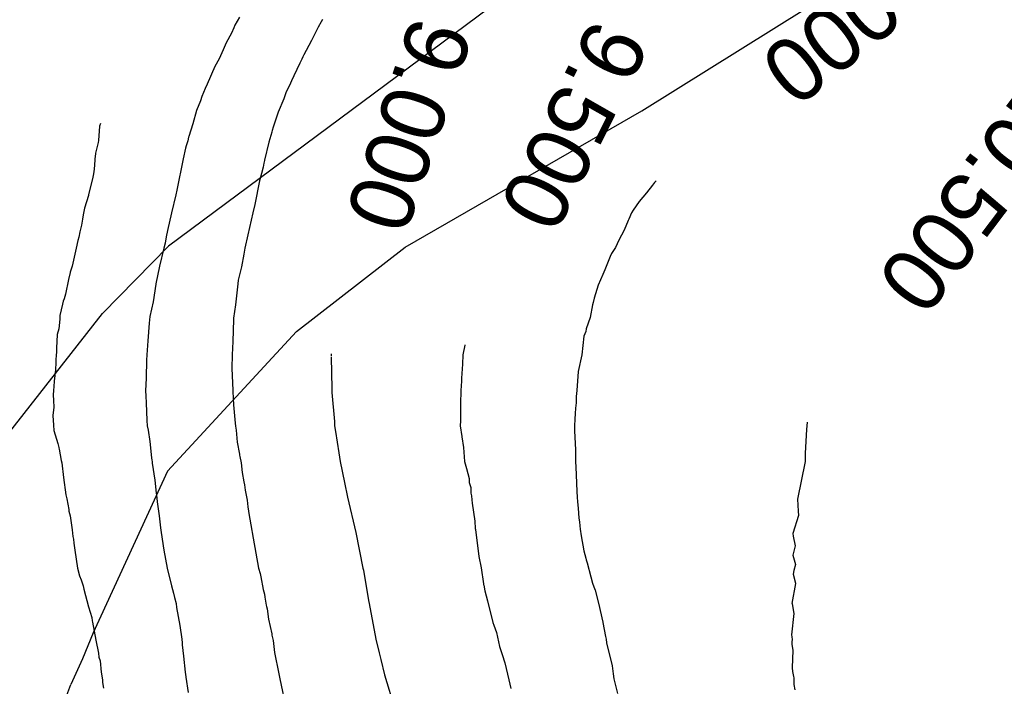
# Model space of a CAD drawing. Extents: x 158343 to 162498, y 431347 to 434500.
# Tile 157 of 248: x 159515 to 159543, y 434123 to 434142. Entities that reach past the tile are written whole.
import ezdxf

# ---------------------------------------------------------------- set-up
doc = ezdxf.new("R2010")
doc.units = 0
doc.header["$LTSCALE"] = 10
doc.header["$MEASUREMENT"] = 0
for name, color, linetype in [('000_arcering', 8, 'CONTINUOUS'), ('33_trappen en balustraden', 252, 'CONTINUOUS'), ('def. con-hoogtelijn (index)', 8, 'CONTINUOUS')]:
    doc.layers.add(name, color=color, linetype=linetype)
doc.styles.add('Style-WORKING', font='WORKING.shx')

# ---------------------------------------------------------------- blocks, each defined once
blk = doc.blocks.new('bestaande hoogtelijnen')
at = {"layer": 'def. con-hoogtelijn (index)'}
for p, q in [((-146.543, 75.519), (-146.667, 75.293)), ((-146.543, 75.519), (-146.667, 75.293)), ((-146.543, 75.519), (-146.667, 75.293)), ((-144.239, 75.394), (-144.322, 75.242)), ((-144.239, 75.394), (-144.322, 75.242)), ((-144.199, 75.46), (-144.239, 75.394)), ((-144.199, 75.46), (-144.239, 75.394)), ((-146.698, 75.225), (-146.766, 75.072)), ((-146.698, 75.225), (-146.766, 75.072)), ((-146.698, 75.225), (-146.766, 75.072)), ((-146.667, 75.293), (-146.698, 75.225)), ((-146.667, 75.293), (-146.698, 75.225)), ((-146.667, 75.293), (-146.698, 75.225)), ((-144.322, 75.242), (-144.516, 74.867)), ((-144.322, 75.242), (-144.516, 74.867)), ((-146.766, 75.072), (-146.911, 74.797)), ((-146.766, 75.072), (-146.911, 74.797)), ((-146.766, 75.072), (-146.911, 74.797)), ((-144.516, 74.867), (-144.667, 74.583)), ((-144.516, 74.867), (-144.667, 74.583)), ((-146.995, 74.603), (-147.033, 74.519)), ((-146.995, 74.603), (-147.033, 74.519)), ((-146.995, 74.603), (-147.033, 74.519)), ((-146.911, 74.797), (-146.995, 74.603)), ((-146.911, 74.797), (-146.995, 74.603)), ((-146.911, 74.797), (-146.995, 74.603)), ((-144.667, 74.583), (-144.732, 74.458)), ((-144.667, 74.583), (-144.732, 74.458)), ((-147.114, 74.353), (-147.231, 74.135)), ((-147.114, 74.353), (-147.231, 74.135)), ((-147.114, 74.353), (-147.231, 74.135)), ((-147.033, 74.519), (-147.114, 74.353)), ((-147.033, 74.519), (-147.114, 74.353)), ((-147.033, 74.519), (-147.114, 74.353)), ((-144.788, 74.343), (-144.839, 74.228)), ((-144.788, 74.343), (-144.839, 74.228)), ((-144.756, 74.408), (-144.788, 74.343)), ((-144.756, 74.408), (-144.788, 74.343)), ((-144.732, 74.458), (-144.756, 74.408)), ((-144.732, 74.458), (-144.756, 74.408)), ((-147.231, 74.135), (-147.446, 73.635)), ((-147.231, 74.135), (-147.446, 73.635)), ((-147.231, 74.135), (-147.446, 73.635)), ((-144.839, 74.228), (-145.013, 73.873)), ((-144.839, 74.228), (-145.013, 73.873)), ((-145.075, 73.727), (-145.104, 73.664)), ((-145.075, 73.727), (-145.104, 73.664)), ((-145.013, 73.873), (-145.075, 73.727)), ((-145.013, 73.873), (-145.075, 73.727)), ((-147.505, 73.519), (-147.602, 73.291)), ((-147.505, 73.519), (-147.602, 73.291)), ((-147.505, 73.519), (-147.602, 73.291)), ((-147.446, 73.635), (-147.505, 73.519)), ((-147.446, 73.635), (-147.505, 73.519)), ((-147.446, 73.635), (-147.505, 73.519)), ((-145.104, 73.664), (-145.234, 73.394)), ((-145.104, 73.664), (-145.234, 73.394)), ((-147.638, 73.165), (-147.75, 72.893)), ((-147.638, 73.165), (-147.75, 72.893)), ((-147.638, 73.165), (-147.75, 72.893)), ((-147.602, 73.291), (-147.638, 73.165)), ((-147.602, 73.291), (-147.638, 73.165)), ((-147.602, 73.291), (-147.638, 73.165)), ((-145.291, 73.226), (-145.452, 72.851)), ((-145.291, 73.226), (-145.452, 72.851)), ((-145.234, 73.394), (-145.291, 73.226)), ((-145.234, 73.394), (-145.291, 73.226)), ((-147.75, 72.893), (-147.854, 72.519)), ((-147.75, 72.893), (-147.854, 72.519)), ((-147.75, 72.893), (-147.854, 72.519)), ((-145.452, 72.851), (-145.589, 72.425)), ((-145.452, 72.851), (-145.589, 72.425)), ((-150.482, 72.456), (-150.507, 72.056)), ((-150.482, 72.456), (-150.507, 72.056)), ((-150.455, 72.532), (-150.482, 72.456)), ((-150.455, 72.532), (-150.482, 72.456)), ((-147.854, 72.519), (-147.969, 72.166)), ((-147.854, 72.519), (-147.969, 72.166)), ((-147.854, 72.519), (-147.969, 72.166)), ((-145.617, 72.33), (-145.627, 72.299)), ((-145.617, 72.33), (-145.627, 72.299)), ((-145.589, 72.425), (-145.617, 72.33)), ((-145.589, 72.425), (-145.617, 72.33)), ((-150.507, 72.056), (-150.52, 71.991)), ((-150.507, 72.056), (-150.52, 71.991)), ((-147.973, 72.147), (-147.992, 72.047)), ((-147.973, 72.147), (-147.992, 72.047)), ((-147.973, 72.147), (-147.992, 72.047)), ((-147.969, 72.166), (-147.973, 72.147)), ((-147.969, 72.166), (-147.973, 72.147)), ((-147.969, 72.166), (-147.973, 72.147)), ((-145.631, 72.283), (-145.709, 72.003)), ((-145.631, 72.283), (-145.709, 72.003)), ((-145.627, 72.299), (-145.631, 72.283)), ((-145.627, 72.299), (-145.631, 72.283)), ((-150.52, 71.991), (-150.589, 71.691)), ((-150.52, 71.991), (-150.589, 71.691)), ((-148.058, 71.834), (-148.126, 71.534)), ((-148.058, 71.834), (-148.126, 71.534)), ((-148.058, 71.834), (-148.126, 71.534)), ((-148.044, 71.9), (-148.058, 71.834)), ((-148.044, 71.9), (-148.058, 71.834)), ((-148.044, 71.9), (-148.058, 71.834)), ((-147.992, 72.047), (-148.044, 71.9)), ((-147.992, 72.047), (-148.044, 71.9)), ((-147.992, 72.047), (-148.044, 71.9)), ((-145.709, 72.003), (-145.833, 71.502)), ((-145.709, 72.003), (-145.833, 71.502)), ((-150.598, 71.625), (-150.626, 71.246)), ((-150.598, 71.625), (-150.626, 71.246)), ((-150.594, 71.653), (-150.598, 71.625)), ((-150.594, 71.653), (-150.598, 71.625)), ((-150.589, 71.691), (-150.594, 71.653)), ((-150.589, 71.691), (-150.594, 71.653)), ((-148.126, 71.534), (-148.303, 70.653)), ((-148.126, 71.534), (-148.303, 70.653)), ((-148.126, 71.534), (-148.303, 70.653)), ((-145.833, 71.502), (-145.836, 71.488)), ((-145.833, 71.502), (-145.836, 71.488)), ((-150.626, 71.246), (-150.652, 71.111)), ((-150.626, 71.246), (-150.652, 71.111)), ((-145.875, 71.305), (-145.92, 71.126)), ((-145.875, 71.305), (-145.92, 71.126)), ((-145.85, 71.413), (-145.875, 71.305)), ((-145.85, 71.413), (-145.875, 71.305)), ((-145.836, 71.488), (-145.85, 71.413)), ((-145.836, 71.488), (-145.85, 71.413)), ((-150.667, 71.019), (-150.788, 70.519)), ((-150.667, 71.019), (-150.788, 70.519)), ((-150.652, 71.111), (-150.667, 71.019)), ((-150.652, 71.111), (-150.667, 71.019)), ((-145.92, 71.126), (-145.977, 70.915)), ((-145.92, 71.126), (-145.977, 70.915)), ((-145.977, 70.915), (-146.11, 70.254)), ((-145.977, 70.915), (-146.11, 70.254)), ((-134.92, 70.791), (-135.083, 70.579)), ((-134.92, 70.791), (-135.083, 70.579)), ((-134.92, 70.791), (-135.083, 70.579)), ((-134.861, 70.869), (-134.92, 70.791)), ((-134.861, 70.869), (-134.92, 70.791)), ((-134.861, 70.869), (-134.92, 70.791)), ((-134.842, 70.891), (-134.861, 70.869)), ((-134.842, 70.891), (-134.861, 70.869)), ((-134.842, 70.891), (-134.861, 70.869)), ((-134.817, 70.918), (-134.842, 70.891)), ((-134.817, 70.918), (-134.842, 70.891)), ((-134.817, 70.918), (-134.842, 70.891)), ((-150.792, 70.5), (-150.897, 70.143)), ((-150.792, 70.5), (-150.897, 70.143)), ((-150.788, 70.519), (-150.792, 70.5)), ((-150.788, 70.519), (-150.792, 70.5)), ((-148.329, 70.519), (-148.45, 70.019)), ((-148.329, 70.519), (-148.45, 70.019)), ((-148.329, 70.519), (-148.45, 70.019)), ((-148.303, 70.653), (-148.329, 70.519)), ((-148.303, 70.653), (-148.329, 70.519)), ((-148.303, 70.653), (-148.329, 70.519)), ((-135.083, 70.579), (-135.293, 70.335)), ((-135.083, 70.579), (-135.293, 70.335)), ((-135.083, 70.579), (-135.293, 70.335)), ((-150.897, 70.143), (-150.935, 69.962)), ((-150.897, 70.143), (-150.935, 69.962)), ((-146.11, 70.254), (-146.167, 70.019)), ((-146.11, 70.254), (-146.167, 70.019)), ((-135.293, 70.335), (-135.459, 70.094)), ((-135.293, 70.335), (-135.459, 70.094)), ((-135.293, 70.335), (-135.459, 70.094)), ((-150.955, 69.837), (-150.988, 69.667)), ((-150.955, 69.837), (-150.988, 69.667)), ((-150.935, 69.962), (-150.955, 69.837)), ((-150.935, 69.962), (-150.955, 69.837)), ((-148.45, 70.019), (-148.565, 69.519)), ((-148.45, 70.019), (-148.565, 69.519)), ((-148.45, 70.019), (-148.565, 69.519)), ((-146.167, 70.019), (-146.305, 69.394)), ((-146.167, 70.019), (-146.305, 69.394)), ((-135.582, 69.834), (-135.601, 69.8)), ((-135.582, 69.834), (-135.601, 69.8)), ((-135.582, 69.834), (-135.601, 69.8)), ((-135.503, 70.015), (-135.582, 69.834)), ((-135.503, 70.015), (-135.582, 69.834)), ((-135.503, 70.015), (-135.582, 69.834)), ((-135.459, 70.094), (-135.503, 70.015)), ((-135.459, 70.094), (-135.503, 70.015)), ((-135.459, 70.094), (-135.503, 70.015)), ((-150.988, 69.667), (-151.034, 69.477)), ((-150.988, 69.667), (-151.034, 69.477)), ((-135.601, 69.8), (-135.715, 69.53)), ((-135.601, 69.8), (-135.715, 69.53)), ((-135.601, 69.8), (-135.715, 69.53)), ((-151.064, 69.329), (-151.092, 69.237)), ((-151.064, 69.329), (-151.092, 69.237)), ((-151.034, 69.477), (-151.064, 69.329)), ((-151.034, 69.477), (-151.064, 69.329)), ((-148.602, 69.337), (-148.635, 69.167)), ((-148.602, 69.337), (-148.635, 69.167)), ((-148.602, 69.337), (-148.635, 69.167)), ((-148.565, 69.519), (-148.602, 69.337)), ((-148.565, 69.519), (-148.602, 69.337)), ((-148.565, 69.519), (-148.602, 69.337)), ((-146.305, 69.394), (-146.391, 69.019)), ((-146.305, 69.394), (-146.391, 69.019)), ((-135.715, 69.53), (-135.865, 69.246)), ((-135.715, 69.53), (-135.865, 69.246)), ((-135.715, 69.53), (-135.865, 69.246)), ((-151.136, 69.019), (-151.245, 68.519)), ((-151.136, 69.019), (-151.245, 68.519)), ((-151.092, 69.237), (-151.136, 69.019)), ((-151.092, 69.237), (-151.136, 69.019)), ((-148.665, 69.019), (-148.787, 68.519)), ((-148.665, 69.019), (-148.787, 68.519)), ((-148.665, 69.019), (-148.787, 68.519)), ((-148.635, 69.167), (-148.665, 69.019)), ((-148.635, 69.167), (-148.665, 69.019)), ((-148.635, 69.167), (-148.665, 69.019)), ((-146.391, 69.019), (-146.418, 68.851)), ((-146.391, 69.019), (-146.418, 68.851)), ((-135.954, 69.042), (-136.068, 68.874)), ((-135.954, 69.042), (-136.068, 68.874)), ((-135.954, 69.042), (-136.068, 68.874)), ((-135.865, 69.246), (-135.954, 69.042)), ((-135.865, 69.246), (-135.954, 69.042)), ((-135.865, 69.246), (-135.954, 69.042)), ((-146.418, 68.851), (-146.481, 68.498)), ((-146.418, 68.851), (-146.481, 68.498)), ((-136.106, 68.791), (-136.205, 68.549)), ((-136.106, 68.791), (-136.205, 68.549)), ((-136.106, 68.791), (-136.205, 68.549)), ((-136.068, 68.874), (-136.106, 68.791)), ((-136.068, 68.874), (-136.106, 68.791)), ((-136.068, 68.874), (-136.106, 68.791)), ((-151.245, 68.519), (-151.306, 68.342)), ((-151.245, 68.519), (-151.306, 68.342)), ((-148.787, 68.519), (-148.896, 68.019)), ((-148.787, 68.519), (-148.896, 68.019)), ((-148.787, 68.519), (-148.896, 68.019)), ((-146.481, 68.498), (-146.573, 68.123)), ((-146.481, 68.498), (-146.573, 68.123)), ((-136.205, 68.549), (-136.261, 68.416)), ((-136.205, 68.549), (-136.261, 68.416)), ((-136.205, 68.549), (-136.261, 68.416)), ((-151.307, 68.334), (-151.35, 68.144)), ((-151.307, 68.334), (-151.35, 68.144)), ((-151.306, 68.342), (-151.307, 68.334)), ((-151.306, 68.342), (-151.307, 68.334)), ((-136.31, 68.277), (-136.442, 67.98)), ((-136.31, 68.277), (-136.442, 67.98)), ((-136.31, 68.277), (-136.442, 67.98)), ((-136.261, 68.416), (-136.31, 68.277)), ((-136.261, 68.416), (-136.31, 68.277)), ((-136.261, 68.416), (-136.31, 68.277)), ((-151.35, 68.144), (-151.437, 67.732)), ((-151.35, 68.144), (-151.437, 67.732)), ((-148.897, 68.01), (-148.971, 67.51)), ((-148.897, 68.01), (-148.971, 67.51)), ((-148.897, 68.01), (-148.971, 67.51)), ((-148.896, 68.019), (-148.897, 68.01)), ((-148.896, 68.019), (-148.897, 68.01)), ((-148.896, 68.019), (-148.897, 68.01)), ((-146.597, 67.938), (-146.648, 67.423)), ((-146.597, 67.938), (-146.648, 67.423)), ((-146.59, 68.019), (-146.597, 67.938)), ((-146.59, 68.019), (-146.597, 67.938)), ((-146.573, 68.123), (-146.59, 68.019)), ((-146.573, 68.123), (-146.59, 68.019)), ((-136.442, 67.98), (-136.553, 67.618)), ((-136.442, 67.98), (-136.553, 67.618)), ((-136.442, 67.98), (-136.553, 67.618)), ((-151.437, 67.732), (-151.476, 67.598)), ((-151.437, 67.732), (-151.476, 67.598)), ((-136.553, 67.618), (-136.581, 67.49)), ((-136.553, 67.618), (-136.581, 67.49)), ((-136.553, 67.618), (-136.581, 67.49)), ((-151.522, 67.449), (-151.592, 67.127)), ((-151.522, 67.449), (-151.592, 67.127)), ((-151.502, 67.529), (-151.522, 67.449)), ((-151.502, 67.529), (-151.522, 67.449)), ((-151.476, 67.598), (-151.502, 67.529)), ((-151.476, 67.598), (-151.502, 67.529)), ((-148.971, 67.51), (-149.059, 67.098)), ((-148.971, 67.51), (-149.059, 67.098)), ((-148.971, 67.51), (-149.059, 67.098)), ((-146.648, 67.423), (-146.704, 67.048)), ((-146.648, 67.423), (-146.704, 67.048)), ((-136.601, 67.43), (-136.673, 67.07)), ((-136.601, 67.43), (-136.673, 67.07)), ((-136.601, 67.43), (-136.673, 67.07)), ((-136.581, 67.49), (-136.601, 67.43)), ((-136.581, 67.49), (-136.601, 67.43)), ((-136.581, 67.49), (-136.601, 67.43)), ((-151.592, 67.127), (-151.598, 67.021)), ((-151.592, 67.127), (-151.598, 67.021)), ((-149.059, 67.098), (-149.085, 66.913)), ((-149.059, 67.098), (-149.085, 66.913)), ((-149.059, 67.098), (-149.085, 66.913)), ((-136.673, 67.07), (-136.781, 66.748)), ((-136.673, 67.07), (-136.781, 66.748)), ((-136.673, 67.07), (-136.781, 66.748)), ((-151.598, 67.021), (-151.62, 66.755)), ((-151.598, 67.021), (-151.62, 66.755)), ((-149.085, 66.913), (-149.12, 66.413)), ((-149.085, 66.913), (-149.12, 66.413)), ((-149.085, 66.913), (-149.12, 66.413)), ((-146.706, 67.019), (-146.724, 66.394)), ((-146.706, 67.019), (-146.724, 66.394)), ((-146.704, 67.048), (-146.706, 67.019)), ((-146.704, 67.048), (-146.706, 67.019)), ((-151.672, 66.595), (-151.685, 66.211)), ((-151.672, 66.595), (-151.685, 66.211)), ((-151.62, 66.755), (-151.672, 66.595)), ((-151.62, 66.755), (-151.672, 66.595)), ((-136.849, 66.548), (-136.903, 66.019)), ((-136.849, 66.548), (-136.903, 66.019)), ((-136.849, 66.548), (-136.903, 66.019)), ((-136.794, 66.677), (-136.849, 66.548)), ((-136.794, 66.677), (-136.849, 66.548)), ((-136.794, 66.677), (-136.849, 66.548)), ((-136.781, 66.748), (-136.794, 66.677)), ((-136.781, 66.748), (-136.794, 66.677)), ((-136.781, 66.748), (-136.794, 66.677)), ((-149.12, 66.413), (-149.142, 66.147)), ((-149.12, 66.413), (-149.142, 66.147)), ((-149.12, 66.413), (-149.142, 66.147)), ((-146.724, 66.394), (-146.75, 66.019)), ((-146.724, 66.394), (-146.75, 66.019)), ((-140.195, 66.293), (-140.252, 66.019)), ((-140.195, 66.293), (-140.252, 66.019)), ((-140.194, 66.299), (-140.195, 66.293)), ((-140.194, 66.299), (-140.195, 66.293)), ((-151.695, 66.019), (-151.704, 65.874)), ((-151.695, 66.019), (-151.704, 65.874)), ((-151.691, 66.084), (-151.695, 66.019)), ((-151.691, 66.084), (-151.695, 66.019)), ((-151.685, 66.211), (-151.691, 66.084)), ((-151.685, 66.211), (-151.691, 66.084)), ((-149.149, 66.019), (-149.158, 65.874)), ((-149.149, 66.019), (-149.158, 65.874)), ((-149.149, 66.019), (-149.158, 65.874)), ((-149.142, 66.147), (-149.149, 66.019)), ((-149.142, 66.147), (-149.149, 66.019)), ((-149.142, 66.147), (-149.149, 66.019)), ((-146.75, 66.019), (-146.752, 65.644)), ((-146.75, 66.019), (-146.752, 65.644)), ((-143.959, 66.052), (-143.96, 65.987)), ((-143.959, 66.052), (-143.96, 65.987)), ((-143.959, 66.052), (-143.96, 65.987)), ((-143.96, 65.955), (-143.94, 65.071)), ((-143.96, 65.955), (-143.94, 65.071)), ((-143.96, 65.955), (-143.94, 65.071)), ((-140.252, 66.019), (-140.265, 65.754)), ((-140.252, 66.019), (-140.265, 65.754)), ((-136.903, 66.019), (-137.007, 65.548)), ((-136.903, 66.019), (-137.007, 65.548)), ((-136.903, 66.019), (-137.007, 65.548)), ((-151.71, 65.8), (-151.72, 65.599)), ((-151.71, 65.8), (-151.72, 65.599)), ((-151.704, 65.874), (-151.71, 65.8)), ((-151.704, 65.874), (-151.71, 65.8)), ((-149.158, 65.874), (-149.161, 65.374)), ((-149.158, 65.874), (-149.161, 65.374)), ((-149.158, 65.874), (-149.161, 65.374)), ((-140.265, 65.754), (-140.293, 65.362)), ((-140.265, 65.754), (-140.293, 65.362)), ((-151.72, 65.599), (-151.756, 65.283)), ((-151.72, 65.599), (-151.756, 65.283)), ((-146.752, 65.644), (-146.731, 65.019)), ((-146.752, 65.644), (-146.731, 65.019)), ((-137.007, 65.548), (-137.045, 65.019)), ((-137.007, 65.548), (-137.045, 65.019)), ((-137.007, 65.548), (-137.045, 65.019)), ((-151.767, 65.128), (-151.775, 65.019)), ((-151.767, 65.128), (-151.775, 65.019)), ((-151.756, 65.283), (-151.767, 65.128)), ((-151.756, 65.283), (-151.767, 65.128)), ((-149.171, 65.173), (-149.181, 65.019)), ((-149.171, 65.173), (-149.181, 65.019)), ((-149.171, 65.173), (-149.181, 65.019)), ((-149.161, 65.374), (-149.171, 65.173)), ((-149.161, 65.374), (-149.171, 65.173)), ((-149.161, 65.374), (-149.171, 65.173)), ((-140.295, 65.281), (-140.308, 65.019)), ((-140.295, 65.281), (-140.308, 65.019)), ((-140.293, 65.362), (-140.295, 65.281)), ((-140.293, 65.362), (-140.295, 65.281)), ((-151.775, 65.019), (-151.782, 64.894)), ((-151.775, 65.019), (-151.782, 64.894)), ((-151.782, 64.894), (-151.777, 64.734)), ((-151.782, 64.894), (-151.777, 64.734)), ((-149.181, 65.019), (-149.176, 64.859)), ((-149.181, 65.019), (-149.176, 64.859)), ((-149.181, 65.019), (-149.176, 64.859)), ((-149.176, 64.859), (-149.167, 64.669)), ((-149.176, 64.859), (-149.167, 64.669)), ((-149.176, 64.859), (-149.167, 64.669)), ((-146.731, 65.019), (-146.727, 64.986)), ((-146.731, 65.019), (-146.727, 64.986)), ((-146.727, 64.986), (-146.711, 64.611)), ((-146.727, 64.986), (-146.711, 64.611)), ((-143.94, 65.071), (-143.936, 64.963)), ((-143.94, 65.071), (-143.936, 64.963)), ((-143.94, 65.071), (-143.936, 64.963)), ((-143.94, 65.071), (-143.94, 65.019)), ((-143.94, 65.071), (-143.94, 65.019)), ((-143.94, 65.071), (-143.94, 65.019)), ((-143.94, 65.019), (-143.936, 64.963)), ((-143.94, 65.019), (-143.936, 64.963)), ((-143.94, 65.019), (-143.936, 64.963)), ((-143.936, 64.963), (-143.869, 64.142)), ((-143.936, 64.963), (-143.869, 64.142)), ((-143.936, 64.963), (-143.869, 64.142)), ((-140.314, 64.882), (-140.321, 64.772)), ((-140.314, 64.882), (-140.321, 64.772)), ((-140.308, 65.019), (-140.314, 64.882)), ((-140.308, 65.019), (-140.314, 64.882)), ((-137.06, 64.85), (-137.068, 64.665)), ((-137.06, 64.85), (-137.068, 64.665)), ((-137.06, 64.85), (-137.068, 64.665)), ((-137.045, 65.019), (-137.06, 64.85)), ((-137.045, 65.019), (-137.06, 64.85)), ((-137.045, 65.019), (-137.06, 64.85)), ((-151.777, 64.734), (-151.767, 64.544)), ((-151.777, 64.734), (-151.767, 64.544)), ((-149.167, 64.669), (-149.145, 64.169)), ((-149.167, 64.669), (-149.145, 64.169)), ((-149.167, 64.669), (-149.145, 64.169)), ((-146.711, 64.611), (-146.662, 64.1)), ((-146.711, 64.611), (-146.662, 64.1)), ((-140.321, 64.772), (-140.321, 64.163)), ((-140.321, 64.772), (-140.321, 64.163)), ((-137.068, 64.665), (-137.079, 64.52)), ((-137.068, 64.665), (-137.079, 64.52)), ((-137.068, 64.665), (-137.079, 64.52)), ((-151.767, 64.544), (-151.789, 64.316)), ((-151.767, 64.544), (-151.789, 64.316)), ((-151.789, 64.316), (-151.769, 64.042)), ((-151.789, 64.316), (-151.769, 64.042)), ((-137.089, 64.371), (-137.103, 64.214)), ((-137.089, 64.371), (-137.103, 64.214)), ((-137.089, 64.371), (-137.103, 64.214)), ((-137.079, 64.52), (-137.089, 64.371)), ((-137.079, 64.52), (-137.089, 64.371)), ((-137.079, 64.52), (-137.089, 64.371)), ((-151.769, 64.042), (-151.764, 63.892)), ((-151.769, 64.042), (-151.764, 63.892)), ((-149.145, 64.169), (-149.14, 64.019)), ((-149.145, 64.169), (-149.14, 64.019)), ((-149.145, 64.169), (-149.14, 64.019)), ((-149.14, 64.019), (-149.114, 63.899)), ((-149.14, 64.019), (-149.114, 63.899)), ((-149.14, 64.019), (-149.114, 63.899)), ((-146.662, 64.1), (-146.662, 64.099)), ((-146.662, 64.1), (-146.662, 64.099)), ((-146.662, 64.099), (-146.653, 64.017)), ((-146.662, 64.099), (-146.653, 64.017)), ((-146.653, 64.017), (-146.63, 63.903)), ((-146.653, 64.017), (-146.63, 63.903)), ((-143.869, 64.142), (-143.861, 64.019)), ((-143.869, 64.142), (-143.861, 64.019)), ((-143.869, 64.142), (-143.861, 64.019)), ((-143.861, 64.019), (-143.839, 63.865)), ((-143.861, 64.019), (-143.839, 63.865)), ((-143.861, 64.019), (-143.839, 63.865)), ((-140.321, 64.163), (-140.327, 64.019)), ((-140.321, 64.163), (-140.327, 64.019)), ((-140.327, 64.019), (-140.28, 63.722)), ((-140.327, 64.019), (-140.28, 63.722)), ((-137.111, 64.019), (-137.113, 63.877)), ((-137.111, 64.019), (-137.113, 63.877)), ((-137.111, 64.019), (-137.113, 63.877)), ((-137.103, 64.214), (-137.111, 64.019)), ((-137.103, 64.214), (-137.111, 64.019)), ((-137.103, 64.214), (-137.111, 64.019)), ((-130.576, 64.019), (-130.577, 63.919)), ((-130.576, 64.019), (-130.577, 63.919)), ((-130.567, 64.123), (-130.576, 64.019)), ((-130.567, 64.123), (-130.576, 64.019)), ((-151.764, 63.892), (-151.648, 63.529)), ((-151.764, 63.892), (-151.648, 63.529)), ((-149.114, 63.899), (-149.114, 63.897)), ((-149.114, 63.899), (-149.114, 63.897)), ((-149.114, 63.899), (-149.114, 63.897)), ((-149.114, 63.897), (-149.058, 63.58)), ((-149.114, 63.897), (-149.058, 63.58)), ((-149.114, 63.897), (-149.058, 63.58)), ((-146.63, 63.903), (-146.6, 63.559)), ((-146.63, 63.903), (-146.6, 63.559)), ((-143.839, 63.865), (-143.744, 63.266)), ((-143.839, 63.865), (-143.744, 63.266)), ((-143.839, 63.865), (-143.744, 63.266)), ((-137.113, 63.877), (-137.082, 63.348)), ((-137.113, 63.877), (-137.082, 63.348)), ((-137.113, 63.877), (-137.082, 63.348)), ((-130.577, 63.919), (-130.616, 63.252)), ((-130.577, 63.919), (-130.616, 63.252)), ((-151.648, 63.529), (-151.622, 63.41)), ((-151.648, 63.529), (-151.622, 63.41)), ((-149.058, 63.58), (-149.017, 63.12)), ((-149.058, 63.58), (-149.017, 63.12)), ((-149.058, 63.58), (-149.017, 63.12)), ((-146.6, 63.559), (-146.538, 63.223)), ((-146.6, 63.559), (-146.538, 63.223)), ((-140.28, 63.722), (-140.278, 63.709)), ((-140.28, 63.722), (-140.278, 63.709)), ((-140.278, 63.709), (-140.232, 63.41)), ((-140.278, 63.709), (-140.232, 63.41)), ((-151.622, 63.41), (-151.619, 63.399)), ((-151.622, 63.41), (-151.619, 63.399)), ((-151.619, 63.399), (-151.611, 63.366)), ((-151.619, 63.399), (-151.611, 63.366)), ((-151.611, 63.366), (-151.555, 63.049)), ((-151.611, 63.366), (-151.555, 63.049)), ((-146.538, 63.223), (-146.535, 63.194)), ((-146.538, 63.223), (-146.535, 63.194)), ((-146.535, 63.194), (-146.53, 63.158)), ((-146.535, 63.194), (-146.53, 63.158)), ((-143.744, 63.266), (-143.709, 63.019)), ((-143.744, 63.266), (-143.709, 63.019)), ((-143.744, 63.266), (-143.709, 63.019)), ((-140.232, 63.41), (-140.209, 63.019)), ((-140.232, 63.41), (-140.209, 63.019)), ((-137.082, 63.348), (-137.082, 63.16)), ((-137.082, 63.348), (-137.082, 63.16)), ((-137.082, 63.348), (-137.082, 63.16)), ((-130.616, 63.252), (-130.616, 63.119)), ((-130.616, 63.252), (-130.616, 63.119)), ((-151.555, 63.049), (-151.543, 62.985)), ((-151.555, 63.049), (-151.543, 62.985)), ((-151.543, 62.985), (-151.496, 62.565)), ((-151.543, 62.985), (-151.496, 62.565)), ((-149.017, 63.12), (-149.004, 63.057)), ((-149.017, 63.12), (-149.004, 63.057)), ((-149.017, 63.12), (-149.004, 63.057)), ((-149.004, 63.057), (-149, 63.019)), ((-149.004, 63.057), (-149, 63.019)), ((-149.004, 63.057), (-149, 63.019)), ((-149, 63.019), (-148.994, 62.97)), ((-149, 63.019), (-148.994, 62.97)), ((-149, 63.019), (-148.994, 62.97)), ((-148.994, 62.97), (-148.924, 62.49)), ((-148.994, 62.97), (-148.924, 62.49)), ((-148.994, 62.97), (-148.924, 62.49)), ((-146.53, 63.158), (-146.493, 62.982)), ((-146.53, 63.158), (-146.493, 62.982)), ((-146.493, 62.982), (-146.463, 62.71)), ((-146.493, 62.982), (-146.463, 62.71)), ((-143.709, 63.019), (-143.588, 62.423)), ((-143.709, 63.019), (-143.588, 62.423)), ((-143.709, 63.019), (-143.588, 62.423)), ((-140.209, 63.019), (-140.146, 62.818)), ((-140.209, 63.019), (-140.146, 62.818)), ((-137.082, 63.16), (-137.084, 63.019)), ((-137.082, 63.16), (-137.084, 63.019)), ((-137.082, 63.16), (-137.084, 63.019)), ((-137.084, 63.019), (-137.073, 62.856)), ((-137.084, 63.019), (-137.073, 62.856)), ((-137.084, 63.019), (-137.073, 62.856)), ((-130.617, 63.019), (-130.831, 61.956)), ((-130.617, 63.019), (-130.831, 61.956)), ((-130.616, 63.119), (-130.617, 63.019)), ((-130.616, 63.119), (-130.617, 63.019)), ((-146.463, 62.71), (-146.414, 62.448)), ((-146.463, 62.71), (-146.414, 62.448)), ((-140.146, 62.818), (-140.079, 62.544)), ((-140.146, 62.818), (-140.079, 62.544)), ((-137.073, 62.856), (-137.062, 62.641)), ((-137.073, 62.856), (-137.062, 62.641)), ((-137.073, 62.856), (-137.062, 62.641)), ((-137.062, 62.641), (-137.045, 62.17)), ((-137.062, 62.641), (-137.045, 62.17)), ((-137.062, 62.641), (-137.045, 62.17)), ((-151.496, 62.565), (-151.425, 62.085)), ((-151.496, 62.565), (-151.425, 62.085)), ((-148.924, 62.49), (-148.884, 62.127)), ((-148.924, 62.49), (-148.884, 62.127)), ((-148.924, 62.49), (-148.884, 62.127)), ((-146.414, 62.448), (-146.399, 62.362)), ((-146.414, 62.448), (-146.399, 62.362)), ((-146.399, 62.362), (-146.38, 62.211)), ((-146.399, 62.362), (-146.38, 62.211)), ((-143.588, 62.423), (-143.503, 62.019)), ((-143.588, 62.423), (-143.503, 62.019)), ((-143.588, 62.423), (-143.503, 62.019)), ((-140.079, 62.544), (-140.071, 62.424)), ((-140.079, 62.544), (-140.071, 62.424)), ((-140.071, 62.424), (-140.033, 62.29)), ((-140.071, 62.424), (-140.033, 62.29)), ((-151.425, 62.085), (-151.402, 61.968)), ((-151.425, 62.085), (-151.402, 61.968)), ((-148.884, 62.127), (-148.878, 62.081)), ((-148.884, 62.127), (-148.878, 62.081)), ((-148.884, 62.127), (-148.878, 62.081)), ((-148.878, 62.081), (-148.854, 61.88)), ((-148.878, 62.081), (-148.854, 61.88)), ((-148.878, 62.081), (-148.854, 61.88)), ((-146.38, 62.211), (-146.327, 61.934)), ((-146.38, 62.211), (-146.327, 61.934)), ((-140.033, 62.29), (-140.025, 62.131)), ((-140.033, 62.29), (-140.025, 62.131)), ((-140.025, 62.131), (-140.008, 62.052)), ((-140.025, 62.131), (-140.008, 62.052)), ((-137.045, 62.17), (-137.035, 62.019)), ((-137.045, 62.17), (-137.035, 62.019)), ((-137.045, 62.17), (-137.035, 62.019)), ((-151.402, 61.968), (-151.346, 61.664)), ((-151.402, 61.968), (-151.346, 61.664)), ((-148.854, 61.88), (-148.799, 61.486)), ((-148.854, 61.88), (-148.799, 61.486)), ((-148.854, 61.88), (-148.799, 61.486)), ((-146.327, 61.934), (-146.309, 61.747)), ((-146.327, 61.934), (-146.309, 61.747)), ((-143.503, 62.019), (-143.264, 61.019)), ((-143.503, 62.019), (-143.264, 61.019)), ((-143.503, 62.019), (-143.264, 61.019)), ((-140.008, 62.052), (-140, 61.94)), ((-140.008, 62.052), (-140, 61.94)), ((-140, 61.94), (-139.993, 61.843)), ((-140, 61.94), (-139.993, 61.843)), ((-139.993, 61.843), (-139.915, 61.344)), ((-139.993, 61.843), (-139.915, 61.344)), ((-137.035, 62.019), (-137.025, 61.887)), ((-137.035, 62.019), (-137.025, 61.887)), ((-137.035, 62.019), (-137.025, 61.887)), ((-137.025, 61.887), (-137.003, 61.708)), ((-137.025, 61.887), (-137.003, 61.708)), ((-137.025, 61.887), (-137.003, 61.708)), ((-130.831, 61.956), (-130.818, 61.623)), ((-130.831, 61.956), (-130.818, 61.623)), ((-151.346, 61.664), (-151.34, 61.619)), ((-151.346, 61.664), (-151.34, 61.619)), ((-151.34, 61.619), (-151.303, 61.493)), ((-151.34, 61.619), (-151.303, 61.493)), ((-146.309, 61.747), (-146.264, 61.497)), ((-146.309, 61.747), (-146.264, 61.497)), ((-137.003, 61.708), (-136.986, 61.426)), ((-137.003, 61.708), (-136.986, 61.426)), ((-137.003, 61.708), (-136.986, 61.426)), ((-130.818, 61.623), (-130.803, 61.496)), ((-130.818, 61.623), (-130.803, 61.496)), ((-151.303, 61.493), (-151.248, 61.099)), ((-151.303, 61.493), (-151.248, 61.099)), ((-148.799, 61.486), (-148.774, 61.236)), ((-148.799, 61.486), (-148.774, 61.236)), ((-148.799, 61.486), (-148.774, 61.236)), ((-146.264, 61.497), (-146.251, 61.394)), ((-146.264, 61.497), (-146.251, 61.394)), ((-146.251, 61.394), (-146.221, 61.238)), ((-146.251, 61.394), (-146.221, 61.238)), ((-139.915, 61.344), (-139.902, 61.135)), ((-139.915, 61.344), (-139.902, 61.135)), ((-136.986, 61.426), (-136.973, 61.325)), ((-136.986, 61.426), (-136.973, 61.325)), ((-136.986, 61.426), (-136.973, 61.325)), ((-136.973, 61.325), (-136.965, 61.21)), ((-136.973, 61.325), (-136.965, 61.21)), ((-136.973, 61.325), (-136.965, 61.21)), ((-130.803, 61.496), (-130.964, 60.991)), ((-130.803, 61.496), (-130.964, 60.991)), ((-151.248, 61.099), (-151.225, 60.912)), ((-151.248, 61.099), (-151.225, 60.912)), ((-148.774, 61.236), (-148.764, 61.156)), ((-148.774, 61.236), (-148.764, 61.156)), ((-148.774, 61.236), (-148.764, 61.156)), ((-148.764, 61.156), (-148.748, 61.019)), ((-148.764, 61.156), (-148.748, 61.019)), ((-148.764, 61.156), (-148.748, 61.019)), ((-148.748, 61.019), (-148.668, 60.519)), ((-148.748, 61.019), (-148.668, 60.519)), ((-148.748, 61.019), (-148.668, 60.519)), ((-146.221, 61.238), (-146.152, 60.863)), ((-146.221, 61.238), (-146.152, 60.863)), ((-143.264, 61.019), (-143.064, 60.019)), ((-143.264, 61.019), (-143.064, 60.019)), ((-143.264, 61.019), (-143.064, 60.019)), ((-139.902, 61.135), (-139.897, 61.104)), ((-139.902, 61.135), (-139.897, 61.104)), ((-139.897, 61.104), (-139.89, 61.019)), ((-139.897, 61.104), (-139.89, 61.019)), ((-139.89, 61.019), (-139.879, 60.951)), ((-139.89, 61.019), (-139.879, 60.951)), ((-136.965, 61.21), (-136.95, 61.119)), ((-136.965, 61.21), (-136.95, 61.119)), ((-136.965, 61.21), (-136.95, 61.119)), ((-136.95, 61.119), (-136.927, 60.927)), ((-136.95, 61.119), (-136.927, 60.927)), ((-136.95, 61.119), (-136.927, 60.927)), ((-130.964, 60.991), (-130.955, 60.919)), ((-130.964, 60.991), (-130.955, 60.919)), ((-151.225, 60.912), (-151.215, 60.832)), ((-151.225, 60.912), (-151.215, 60.832)), ((-151.215, 60.832), (-151.203, 60.718)), ((-151.215, 60.832), (-151.203, 60.718)), ((-151.203, 60.718), (-151.177, 60.519)), ((-151.203, 60.718), (-151.177, 60.519)), ((-146.152, 60.863), (-146.001, 60.019)), ((-146.152, 60.863), (-146.001, 60.019)), ((-139.879, 60.951), (-139.801, 60.343)), ((-139.879, 60.951), (-139.801, 60.343)), ((-136.927, 60.927), (-136.848, 60.502)), ((-136.927, 60.927), (-136.848, 60.502)), ((-136.927, 60.927), (-136.848, 60.502)), ((-130.955, 60.919), (-130.899, 60.642)), ((-130.955, 60.919), (-130.899, 60.642)), ((-151.177, 60.519), (-151.097, 60.019)), ((-151.177, 60.519), (-151.097, 60.019)), ((-148.668, 60.519), (-148.576, 60.019)), ((-148.668, 60.519), (-148.576, 60.019)), ((-148.668, 60.519), (-148.576, 60.019)), ((-136.848, 60.502), (-136.792, 60.302)), ((-136.848, 60.502), (-136.792, 60.302)), ((-136.848, 60.502), (-136.792, 60.302)), ((-130.899, 60.642), (-130.962, 60.382)), ((-130.899, 60.642), (-130.962, 60.382)), ((-139.801, 60.343), (-139.742, 60.028)), ((-139.801, 60.343), (-139.742, 60.028)), ((-136.792, 60.302), (-136.779, 60.253)), ((-136.792, 60.302), (-136.779, 60.253)), ((-136.792, 60.302), (-136.779, 60.253)), ((-136.779, 60.253), (-136.759, 60.163)), ((-136.779, 60.253), (-136.759, 60.163)), ((-136.779, 60.253), (-136.759, 60.163)), ((-136.759, 60.163), (-136.654, 59.776)), ((-136.759, 60.163), (-136.654, 59.776)), ((-136.759, 60.163), (-136.654, 59.776)), ((-130.962, 60.382), (-130.948, 60.318)), ((-130.962, 60.382), (-130.948, 60.318)), ((-130.948, 60.318), (-130.888, 60.123)), ((-130.948, 60.318), (-130.888, 60.123)), ((-151.097, 60.019), (-151.039, 59.801)), ((-151.097, 60.019), (-151.039, 59.801)), ((-148.576, 60.019), (-148.453, 59.519)), ((-148.576, 60.019), (-148.453, 59.519)), ((-148.576, 60.019), (-148.453, 59.519)), ((-146.001, 60.019), (-145.961, 59.867)), ((-146.001, 60.019), (-145.961, 59.867)), ((-145.961, 59.867), (-145.938, 59.772)), ((-145.961, 59.867), (-145.938, 59.772)), ((-143.064, 60.019), (-143.052, 59.958)), ((-143.064, 60.019), (-143.052, 59.958)), ((-143.064, 60.019), (-143.052, 59.958)), ((-143.052, 59.958), (-142.907, 59.103)), ((-143.052, 59.958), (-142.907, 59.103)), ((-143.052, 59.958), (-142.907, 59.103)), ((-139.742, 60.028), (-139.673, 59.572)), ((-139.742, 60.028), (-139.673, 59.572)), ((-130.937, 59.951), (-130.96, 59.852)), ((-130.937, 59.951), (-130.96, 59.852)), ((-130.888, 60.123), (-130.937, 59.951)), ((-130.888, 60.123), (-130.937, 59.951)), ((-151.039, 59.801), (-150.996, 59.693)), ((-151.039, 59.801), (-150.996, 59.693)), ((-150.996, 59.693), (-150.939, 59.519)), ((-150.996, 59.693), (-150.939, 59.519)), ((-145.938, 59.772), (-145.87, 59.414)), ((-145.938, 59.772), (-145.87, 59.414)), ((-136.654, 59.776), (-136.608, 59.595)), ((-136.654, 59.776), (-136.608, 59.595)), ((-136.654, 59.776), (-136.608, 59.595)), ((-136.608, 59.595), (-136.571, 59.49)), ((-136.608, 59.595), (-136.571, 59.49)), ((-136.608, 59.595), (-136.571, 59.49)), ((-130.89, 59.588), (-130.99, 59.021)), ((-130.89, 59.588), (-130.99, 59.021)), ((-130.96, 59.852), (-130.892, 59.595)), ((-130.96, 59.852), (-130.892, 59.595)), ((-130.892, 59.595), (-130.89, 59.588)), ((-130.892, 59.595), (-130.89, 59.588)), ((-150.939, 59.519), (-150.916, 59.425)), ((-150.939, 59.519), (-150.916, 59.425)), ((-150.916, 59.425), (-150.792, 58.925)), ((-150.916, 59.425), (-150.792, 58.925)), ((-148.453, 59.519), (-148.399, 59.317)), ((-148.453, 59.519), (-148.399, 59.317)), ((-148.453, 59.519), (-148.399, 59.317)), ((-148.399, 59.317), (-148.369, 59.19)), ((-148.399, 59.317), (-148.369, 59.19)), ((-148.399, 59.317), (-148.369, 59.19)), ((-145.87, 59.414), (-145.837, 59.286)), ((-145.87, 59.414), (-145.837, 59.286)), ((-139.673, 59.572), (-139.672, 59.563)), ((-139.673, 59.572), (-139.672, 59.563)), ((-139.672, 59.563), (-139.67, 59.557)), ((-139.672, 59.563), (-139.67, 59.557)), ((-139.67, 59.557), (-139.664, 59.536)), ((-139.67, 59.557), (-139.664, 59.536)), ((-139.664, 59.536), (-139.639, 59.383)), ((-139.664, 59.536), (-139.639, 59.383)), ((-139.639, 59.383), (-139.561, 59.097)), ((-139.639, 59.383), (-139.561, 59.097)), ((-136.571, 59.49), (-136.532, 59.395)), ((-136.571, 59.49), (-136.532, 59.395)), ((-136.571, 59.49), (-136.532, 59.395)), ((-136.532, 59.395), (-136.436, 59.031)), ((-136.532, 59.395), (-136.436, 59.031)), ((-136.532, 59.395), (-136.436, 59.031)), ((-148.369, 59.19), (-148.325, 59.019)), ((-148.369, 59.19), (-148.325, 59.019)), ((-148.369, 59.19), (-148.325, 59.019)), ((-145.837, 59.286), (-145.825, 59.203)), ((-145.837, 59.286), (-145.825, 59.203)), ((-145.825, 59.203), (-145.786, 58.975)), ((-145.825, 59.203), (-145.786, 58.975)), ((-142.907, 59.103), (-142.894, 59.019)), ((-142.907, 59.103), (-142.894, 59.019)), ((-142.907, 59.103), (-142.894, 59.019)), ((-139.561, 59.097), (-139.412, 58.489)), ((-139.561, 59.097), (-139.412, 58.489)), ((-136.436, 59.031), (-136.316, 58.502)), ((-136.436, 59.031), (-136.316, 58.502)), ((-136.436, 59.031), (-136.316, 58.502)), ((-150.792, 58.925), (-150.698, 58.628)), ((-150.792, 58.925), (-150.698, 58.628)), ((-148.325, 59.019), (-148.309, 58.908)), ((-148.325, 59.019), (-148.309, 58.908)), ((-148.325, 59.019), (-148.309, 58.908)), ((-148.309, 58.908), (-148.22, 58.408)), ((-148.309, 58.908), (-148.22, 58.408)), ((-148.309, 58.908), (-148.22, 58.408)), ((-145.786, 58.975), (-145.778, 58.936)), ((-145.786, 58.975), (-145.778, 58.936)), ((-145.778, 58.936), (-145.763, 58.874)), ((-145.778, 58.936), (-145.763, 58.874)), ((-145.763, 58.874), (-145.722, 58.582)), ((-145.763, 58.874), (-145.722, 58.582)), ((-142.894, 59.019), (-142.698, 58.019)), ((-142.894, 59.019), (-142.698, 58.019)), ((-142.894, 59.019), (-142.698, 58.019)), ((-130.99, 59.021), (-130.989, 59.018)), ((-130.99, 59.021), (-130.989, 59.018)), ((-130.989, 59.018), (-130.989, 59.015)), ((-130.989, 59.018), (-130.989, 59.015)), ((-130.989, 59.015), (-130.936, 58.741)), ((-130.989, 59.015), (-130.936, 58.741)), ((-150.698, 58.628), (-150.683, 58.534)), ((-150.698, 58.628), (-150.683, 58.534)), ((-150.683, 58.534), (-150.674, 58.495)), ((-150.683, 58.534), (-150.674, 58.495)), ((-150.674, 58.495), (-150.586, 57.995)), ((-150.674, 58.495), (-150.586, 57.995)), ((-145.722, 58.582), (-145.633, 58.17)), ((-145.722, 58.582), (-145.633, 58.17)), ((-139.412, 58.489), (-139.385, 58.411)), ((-139.412, 58.489), (-139.385, 58.411)), ((-136.316, 58.502), (-136.311, 58.485)), ((-136.316, 58.502), (-136.311, 58.485)), ((-136.316, 58.502), (-136.311, 58.485)), ((-136.311, 58.485), (-136.237, 58.098)), ((-136.311, 58.485), (-136.237, 58.098)), ((-136.311, 58.485), (-136.237, 58.098)), ((-130.936, 58.741), (-131.005, 58.144)), ((-130.936, 58.741), (-131.005, 58.144)), ((-148.22, 58.408), (-148.166, 58.019)), ((-148.22, 58.408), (-148.166, 58.019)), ((-148.22, 58.408), (-148.166, 58.019)), ((-139.385, 58.411), (-139.309, 58.204)), ((-139.385, 58.411), (-139.309, 58.204)), ((-139.309, 58.204), (-139.22, 57.812)), ((-139.309, 58.204), (-139.22, 57.812)), ((-150.586, 57.995), (-150.507, 57.621)), ((-150.586, 57.995), (-150.507, 57.621)), ((-148.166, 58.019), (-148.153, 57.913)), ((-148.166, 58.019), (-148.153, 57.913)), ((-148.166, 58.019), (-148.153, 57.913)), ((-145.633, 58.17), (-145.63, 58.131)), ((-145.633, 58.17), (-145.63, 58.131)), ((-145.63, 58.131), (-145.591, 57.98)), ((-145.63, 58.131), (-145.591, 57.98)), ((-145.591, 57.98), (-145.554, 57.645)), ((-145.591, 57.98), (-145.554, 57.645)), ((-142.698, 58.019), (-142.604, 57.631)), ((-142.698, 58.019), (-142.604, 57.631)), ((-142.698, 58.019), (-142.604, 57.631)), ((-136.237, 58.098), (-136.224, 58.019)), ((-136.237, 58.098), (-136.224, 58.019)), ((-136.237, 58.098), (-136.224, 58.019)), ((-136.224, 58.019), (-136.21, 57.912)), ((-136.224, 58.019), (-136.21, 57.912)), ((-136.224, 58.019), (-136.21, 57.912)), ((-131.005, 58.144), (-130.996, 58.088)), ((-131.005, 58.144), (-130.996, 58.088)), ((-130.996, 58.088), (-130.986, 58.013)), ((-130.996, 58.088), (-130.986, 58.013)), ((-130.991, 57.943), (-130.992, 57.868)), ((-130.991, 57.943), (-130.992, 57.868)), ((-130.986, 58.013), (-130.991, 57.943)), ((-130.986, 58.013), (-130.991, 57.943)), ((-148.153, 57.913), (-148.149, 57.862)), ((-148.153, 57.913), (-148.149, 57.862)), ((-148.153, 57.913), (-148.149, 57.862)), ((-148.149, 57.862), (-148.117, 57.541)), ((-148.149, 57.862), (-148.117, 57.541)), ((-148.149, 57.862), (-148.117, 57.541)), ((-145.554, 57.645), (-145.504, 57.406)), ((-145.554, 57.645), (-145.504, 57.406)), ((-139.22, 57.812), (-139.13, 57.527)), ((-139.22, 57.812), (-139.13, 57.527)), ((-136.21, 57.912), (-136.054, 57.272)), ((-136.21, 57.912), (-136.054, 57.272)), ((-136.21, 57.912), (-136.054, 57.272)), ((-130.992, 57.868), (-130.967, 57.71)), ((-130.992, 57.868), (-130.967, 57.71)), ((-130.967, 57.71), (-130.985, 57.212)), ((-130.967, 57.71), (-130.985, 57.212)), ((-150.507, 57.621), (-150.495, 57.516)), ((-150.507, 57.621), (-150.495, 57.516)), ((-150.495, 57.516), (-150.464, 57.413)), ((-150.495, 57.516), (-150.464, 57.413)), ((-150.464, 57.413), (-150.432, 57.092)), ((-150.464, 57.413), (-150.432, 57.092)), ((-148.117, 57.541), (-148.067, 57.094)), ((-148.117, 57.541), (-148.067, 57.094)), ((-148.117, 57.541), (-148.067, 57.094)), ((-145.504, 57.406), (-145.48, 57.282)), ((-145.504, 57.406), (-145.48, 57.282)), ((-142.604, 57.631), (-142.562, 57.448)), ((-142.604, 57.631), (-142.562, 57.448)), ((-142.604, 57.631), (-142.562, 57.448)), ((-142.562, 57.448), (-142.455, 57.019)), ((-142.562, 57.448), (-142.455, 57.019)), ((-142.562, 57.448), (-142.455, 57.019)), ((-139.13, 57.527), (-139.09, 57.411)), ((-139.13, 57.527), (-139.09, 57.411)), ((-139.09, 57.411), (-139.073, 57.352)), ((-139.09, 57.411), (-139.073, 57.352)), ((-150.432, 57.092), (-150.408, 56.934)), ((-150.432, 57.092), (-150.408, 56.934)), ((-148.067, 57.094), (-148.058, 57.02)), ((-148.067, 57.094), (-148.058, 57.02)), ((-148.067, 57.094), (-148.058, 57.02)), ((-145.48, 57.282), (-145.479, 57.276)), ((-145.48, 57.282), (-145.479, 57.276)), ((-145.479, 57.276), (-145.402, 56.906)), ((-145.479, 57.276), (-145.402, 56.906)), ((-139.073, 57.352), (-138.957, 56.877)), ((-139.073, 57.352), (-138.957, 56.877)), ((-136.054, 57.272), (-136.019, 57.048)), ((-136.054, 57.272), (-136.019, 57.048)), ((-136.054, 57.272), (-136.019, 57.048)), ((-130.985, 57.212), (-130.972, 57.112)), ((-130.985, 57.212), (-130.972, 57.112)), ((-130.972, 57.112), (-130.945, 56.971)), ((-130.972, 57.112), (-130.945, 56.971)), ((-150.408, 56.934), (-150.399, 56.861)), ((-150.408, 56.934), (-150.399, 56.861)), ((-150.399, 56.861), (-150.392, 56.803)), ((-150.399, 56.861), (-150.392, 56.803)), ((-148.058, 57.02), (-148.051, 56.962)), ((-148.058, 57.02), (-148.051, 56.962)), ((-148.058, 57.02), (-148.051, 56.962)), ((-148.051, 56.962), (-148.051, 56.96)), ((-148.051, 56.962), (-148.051, 56.96)), ((-148.051, 56.962), (-148.051, 56.96)), ((-148.051, 56.96), (-148.05, 56.954)), ((-148.051, 56.96), (-148.05, 56.954)), ((-148.051, 56.96), (-148.05, 56.954)), ((-148.05, 56.954), (-147.984, 56.52)), ((-148.05, 56.954), (-147.984, 56.52)), ((-148.05, 56.954), (-147.984, 56.52)), ((-145.402, 56.906), (-145.213, 56.019)), ((-145.402, 56.906), (-145.213, 56.019)), ((-142.455, 57.019), (-142.153, 56.019)), ((-142.455, 57.019), (-142.153, 56.019)), ((-142.455, 57.019), (-142.153, 56.019)), ((-138.957, 56.877), (-138.898, 56.634)), ((-138.957, 56.877), (-138.898, 56.634)), ((-136.019, 57.048), (-136.001, 56.907)), ((-136.019, 57.048), (-136.001, 56.907)), ((-136.019, 57.048), (-136.001, 56.907)), ((-136.001, 56.907), (-135.904, 56.49)), ((-136.001, 56.907), (-135.904, 56.49)), ((-136.001, 56.907), (-135.904, 56.49)), ((-130.945, 56.971), (-130.935, 56.929)), ((-130.945, 56.971), (-130.935, 56.929)), ((-130.935, 56.929), (-130.936, 56.836)), ((-130.935, 56.929), (-130.936, 56.836)), ((-130.936, 56.836), (-130.935, 56.743)), ((-130.936, 56.836), (-130.935, 56.743)), ((-150.392, 56.803), (-150.371, 56.64)), ((-150.392, 56.803), (-150.371, 56.64)), ((-130.935, 56.743), (-130.907, 56.592)), ((-130.935, 56.743), (-130.907, 56.592))]:
    blk.add_line(p, q, dxfattribs=at)
at = {"layer": 'def. con-hoogtelijn (index)', "style": 'Style-WORKING'}
for s, rotation, p in [('10.000', 218.838, (-126.268, 78.956)), ('10.000', 218.838, (-126.268, 78.956)), ('10.000', 218.838, (-126.268, 78.956)), ('9.000', 251.4541, (-141.664, 75.627)), ('9.000', 251.4541, (-141.664, 75.627)), ('9.000', 251.4541, (-141.664, 75.627)), ('9.500', 243.5112, (-136.584, 75.561)), ('9.500', 243.5112, (-136.584, 75.561)), ('10.500', 232.9151, (-124.229, 73.999)), ('10.500', 232.9151, (-124.229, 73.999))]:
    blk.add_text(s, height=1.8, rotation=rotation, dxfattribs=at).set_placement(p)

msp = doc.modelspace()

# ---------------------------------------------------------------- linework, layer by layer
at = {"layer": '33_trappen en balustraden', "flags": 128}
for points in [[(159618.24, 434174.39), (159615.51, 434173.31), (159601.65, 434169.29), (159585.96, 434163.8), (159571.17, 434159.12), (159560.31, 434155.76), (159550.47, 434153.24), (159540.18, 434148.71), (159528.27, 434142.2), (159519.27, 434135.51), (159517.41, 434133.62)], [(159519.236, 434129.18), (159522.87, 434133.11), (159525.93, 434135.48), (159532.59, 434139.32), (159539.07, 434143.37), (159545.04, 434146.49), (159551.34, 434148.68), (159557.37, 434150.69), (159568.56, 434154.08), (159582.21, 434158.4), (159595.05, 434162.9), (159606.84, 434166.26), (159617.19, 434169.59), (159626.07, 434172.56)], [(159504.571, 434116.026), (159505.479, 434117.725), (159512.278, 434127.081), (159517.41, 434133.62)], [(159519.236, 434129.18), (159517.145, 434124.629)], [(159517.145, 434124.629), (159516.85, 434123.893), (159516.518, 434123.171)], [(159516.155, 434122.202), (159516.518, 434123.171)]]:
    msp.add_lwpolyline(points, dxfattribs=at)

# ---------------------------------------------------------------- block references
at = {"layer": '000_arcering'}
msp.add_blockref('bestaande hoogtelijnen', (159667.804, 434066.432), dxfattribs=at)

doc.saveas('drawing.dxf')
